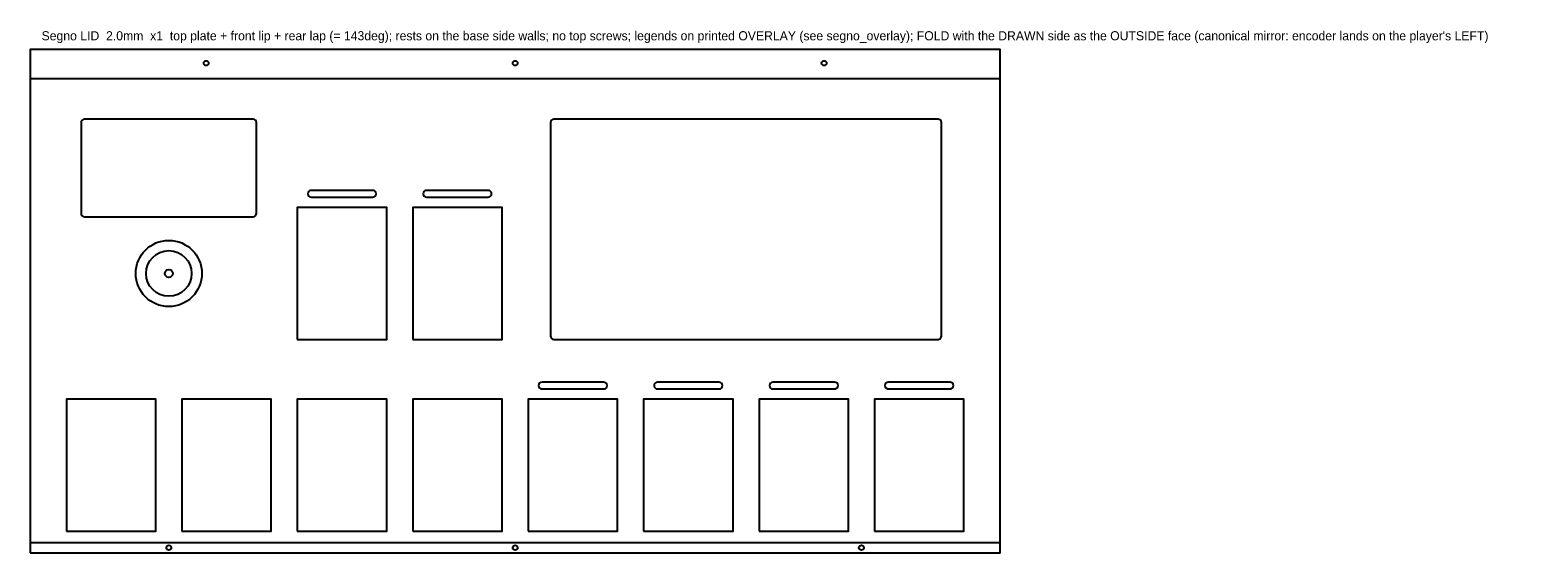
# Model space of a CAD drawing. Header units: millimetres. Extents: x 0 to 1321, y 0 to 458.
import ezdxf

# ---------------------------------------------------------------- set-up
doc = ezdxf.new("R2010")
doc.units = ezdxf.units.MM
doc.linetypes.add('DASHED', pattern=[1.524, 1.27, -0.254])
for name, color, linetype in [('BEND', 4, 'DASHED'), ('CUT', 7, 'Continuous'), ('NOTE', 8, 'Continuous')]:
    doc.layers.add(name, color=color, linetype=linetype)

msp = doc.modelspace()

# ---------------------------------------------------------------- linework, layer by layer
at = {"layer": 'BEND'}
for points in [[(0, 415.6), (849.8, 415.6)], [(0, 9), (849.8, 9)]]:
    msp.add_lwpolyline(points, dxfattribs=at)
at = {"layer": 'CUT'}
for points in [[(0, 0), (849.8, 0), (849.8, 441.1), (0, 441.1)], [(234, 187), (312.4, 187), (312.4, 302.6), (234, 302.6)], [(335.2, 187), (413.5, 187), (413.5, 302.6), (335.2, 302.6)], [(31.7, 19), (110.1, 19), (110.1, 134.6), (31.7, 134.6)], [(132.9, 19), (211.2, 19), (211.2, 134.6), (132.9, 134.6)], [(234, 19), (312.4, 19), (312.4, 134.6), (234, 134.6)], [(335.2, 19), (413.5, 19), (413.5, 134.6), (335.2, 134.6)], [(436.3, 19), (514.6, 19), (514.6, 134.6), (436.3, 134.6)], [(537.4, 19), (615.8, 19), (615.8, 134.6), (537.4, 134.6)], [(638.6, 19), (716.9, 19), (716.9, 134.6), (638.6, 134.6)], [(739.7, 19), (818.1, 19), (818.1, 134.6), (739.7, 134.6)]]:
    msp.add_lwpolyline(points, close=True, dxfattribs=at)
for points in [[(47.6, 294.5), (195.3, 294.5, 0.414214), (198.3, 297.5), (198.3, 377, 0.414214), (195.3, 380), (47.6, 380, 0.414214), (44.6, 377), (44.6, 297.5, 0.414214)], [(458.9, 187), (795.4, 187, 0.414214), (798.4, 190), (798.4, 377, 0.414214), (795.4, 380), (458.9, 380, 0.414214), (455.9, 377), (455.9, 190, 0.414214)], [(246.2, 311.6), (300.2, 311.6, 0.414214), (303.2, 314.6), (303.2, 314.6, 0.414214), (300.2, 317.6), (246.2, 317.6, 0.414214), (243.2, 314.6), (243.2, 314.6, 0.414214)], [(347.3, 311.6), (401.3, 311.6, 0.414214), (404.3, 314.6), (404.3, 314.6, 0.414214), (401.3, 317.6), (347.3, 317.6, 0.414214), (344.3, 314.6), (344.3, 314.6, 0.414214)], [(448.5, 143.6), (502.5, 143.6, 0.414214), (505.5, 146.6), (505.5, 146.6, 0.414214), (502.5, 149.6), (448.5, 149.6, 0.414214), (445.5, 146.6), (445.5, 146.6, 0.414214)], [(549.6, 143.6), (603.6, 143.6, 0.414214), (606.6, 146.6), (606.6, 146.6, 0.414214), (603.6, 149.6), (549.6, 149.6, 0.414214), (546.6, 146.6), (546.6, 146.6, 0.414214)], [(650.8, 143.6), (704.8, 143.6, 0.414214), (707.8, 146.6), (707.8, 146.6, 0.414214), (704.8, 149.6), (650.8, 149.6, 0.414214), (647.8, 146.6), (647.8, 146.6, 0.414214)], [(751.9, 143.6), (805.9, 143.6, 0.414214), (808.9, 146.6), (808.9, 146.6, 0.414214), (805.9, 149.6), (751.9, 149.6, 0.414214), (748.9, 146.6), (748.9, 146.6, 0.414214)]]:
    msp.add_lwpolyline(points, format="xyb", close=True, dxfattribs=at)
for centre, radius in [((154.2, 429.1), 2.15), ((424.9, 429.1), 2.15), ((695.6, 429.1), 2.15), ((121.5, 244.8), 29), ((121.5, 244.8), 20), ((121.5, 244.8), 3.5), ((121.5, 4.5), 2.15), ((424.9, 4.5), 2.15), ((728.3, 4.5), 2.15)]:
    msp.add_circle(centre, radius, dxfattribs=at)

# ---------------------------------------------------------------- texts
at = {"layer": 'NOTE'}
msp.add_text("Segno LID  2.0mm  x1  top plate + front lip + rear lap (= 143deg); rests on the base side walls; no top screws; legends on printed OVERLAY (see segno_overlay); FOLD with the DRAWN side as the OUTSIDE face (canonical mirror: encoder lands on the player's LEFT)", height=8, dxfattribs=at).set_placement((10, 449.1))

doc.saveas('drawing.dxf')
